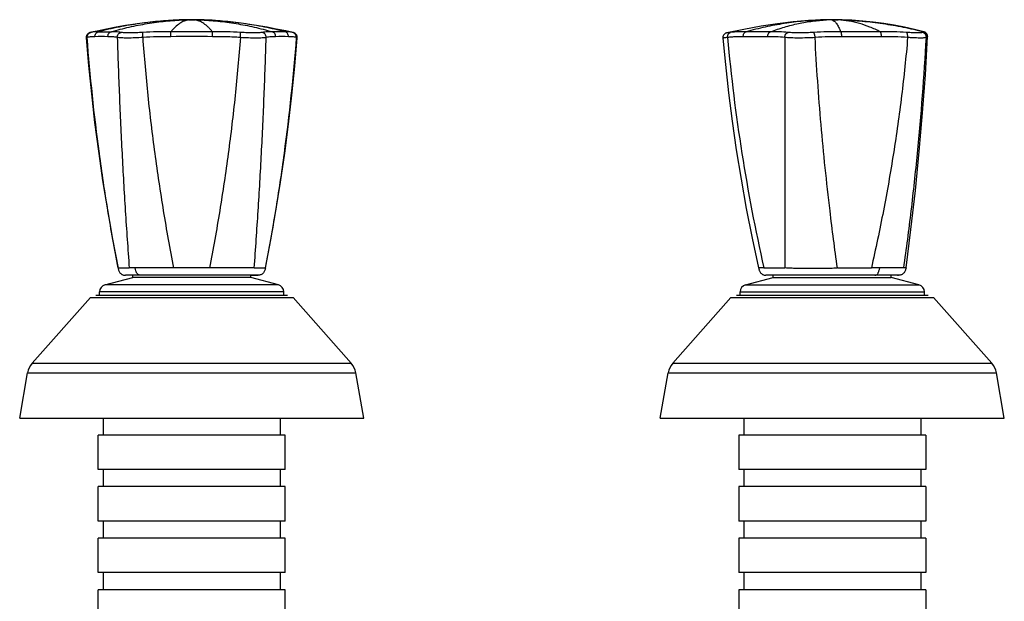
# Model space of a CAD drawing. Header units: millimetres. Extents: x 50 to 261, y 12 to 440.
# Tile 6 of 6: x 60 to 261, y 322 to 440. Entities that reach past the tile are written whole.
import ezdxf

# ---------------------------------------------------------------- set-up
doc = ezdxf.new("R2010")
doc.units = ezdxf.units.MM
doc.header["$LTSCALE"] = 23.1
doc.layers.get('0').update_dxf_attribs({"linetype": 'CONTINUOUS'})

msp = doc.modelspace()

# ---------------------------------------------------------------- linework, layer by layer
at = {"color": 9, "linetype": 'CONTINUOUS'}
for p, q in [((93.26, 440.3), (93.25, 440.3)), ((93.26, 440.3), (93.25, 440.3)), ((97.28, 440.3), (97.26, 440.3)), ((97.28, 440.3), (97.26, 440.3)), ((97.28, 440.3), (97.26, 440.3)), ((223.69, 440.3), (223.55, 440.3)), ((227.6, 440.3), (227.49, 440.3)), ((244.22, 437.89), (244.17, 437.89)), ((244.22, 437.89), (244.21, 437.89)), ((244.96, 436.88), (244.92, 436.87)), ((91.63, 389.83), (82.55, 389.83)), ((107.98, 389.83), (98.9, 389.83)), ((110.26, 389.83), (110.23, 389.83)), ((211.69, 389.83), (215.96, 389.83)), ((240.15, 389.83), (233.55, 389.83)), ((235.94, 389.83), (234.13, 389.83)), ((114.01, 384.94), (76.51, 384.94)), ((112.9, 386.39), (77.62, 386.39)), ((206.85, 384.94), (244.35, 384.94)), ((207.96, 386.39), (243.24, 386.39)), ((74.64, 383.78), (115.89, 383.78)), ((204.98, 383.78), (246.22, 383.78)), ((62.83, 370.43), (127.7, 370.43)), ((193.16, 370.43), (258.04, 370.43)), ((61.88, 368.47), (128.64, 368.47)), ((192.22, 368.47), (258.98, 368.47))]:
    msp.add_line(p, q, dxfattribs=at)
at = {"color": 7, "linetype": 'CONTINUOUS'}
for p, q in [((93.25, 440.3), (93.25, 440.3)), ((93.87, 440.31), (93.49, 440.31)), ((94.32, 440.32), (93.87, 440.31)), ((94.85, 440.33), (94.32, 440.32)), ((95.3, 440.33), (94.85, 440.33)), ((95.81, 440.33), (95.3, 440.33)), ((97.28, 440.3), (96.75, 440.32)), ((224.37, 440.32), (223.98, 440.31)), ((224.74, 440.32), (224.37, 440.32)), ((225.29, 440.33), (224.74, 440.32)), ((225.66, 440.33), (225.29, 440.33)), ((226.02, 440.33), (225.66, 440.33)), ((226.34, 440.33), (226.02, 440.33)), ((226.64, 440.32), (226.34, 440.33)), ((226.92, 440.32), (226.64, 440.32)), ((227.18, 440.31), (226.92, 440.32)), ((227.44, 440.3), (227.18, 440.31)), ((227.6, 440.3), (227.44, 440.3)), ((74.72, 437.73), (74.72, 437.73)), ((80.3, 389.83), (82.55, 389.83)), ((98.9, 389.83), (91.63, 389.83)), ((107.98, 389.83), (110.23, 389.83)), ((210.62, 389.83), (210.63, 389.78)), ((211.69, 389.83), (210.62, 389.83)), ((226.64, 389.83), (233.55, 389.83)), ((240.6, 389.83), (240.15, 389.83)), ((77.62, 386.39), (83.26, 387.9)), ((108.76, 388.33), (81.76, 388.33)), ((83.26, 387.9), (83.26, 388.33)), ((107.26, 387.9), (83.26, 387.9)), ((105.61, 388.34), (84.92, 388.33)), ((108.46, 388.33), (105.61, 388.34)), ((107.26, 387.9), (107.26, 388.34)), ((107.26, 388.32), (108.73, 388.33)), ((112.9, 386.39), (107.26, 387.9)), ((108.76, 388.33), (108.46, 388.33)), ((108.73, 388.33), (108.76, 388.33)), ((207.96, 386.39), (213.6, 387.9)), ((239.1, 388.33), (212.1, 388.33)), ((213.6, 387.9), (213.6, 388.33)), ((213.6, 387.9), (237.6, 387.9)), ((239.1, 388.34), (234.28, 388.33)), ((237.6, 387.9), (237.6, 388.33)), ((243.24, 386.39), (237.6, 387.9)), ((238.9, 388.34), (239.1, 388.34)), ((239.1, 388.34), (239.1, 388.34)), ((76.51, 384.29), (76.51, 384.94)), ((114.01, 384.29), (114.01, 384.94)), ((206.85, 384.29), (206.85, 384.94)), ((244.35, 384.29), (244.35, 384.94)), ((62.83, 370.43), (74.64, 383.78)), ((75.77, 384.29), (114.76, 384.29)), ((127.7, 370.43), (115.89, 383.78)), ((193.16, 370.43), (204.98, 383.78)), ((206.11, 384.29), (245.09, 384.29)), ((258.04, 370.43), (246.22, 383.78)), ((60.26, 359.29), (61.88, 368.47)), ((130.26, 359.29), (128.64, 368.47)), ((190.6, 359.29), (192.22, 368.47)), ((260.6, 359.29), (258.98, 368.47)), ((60.26, 359.29), (130.26, 359.29)), ((77.26, 359.29), (77.26, 355.83)), ((113.26, 359.29), (113.26, 355.83)), ((190.6, 359.29), (260.6, 359.29)), ((207.6, 359.29), (207.6, 355.83)), ((243.6, 359.29), (243.6, 355.83)), ((76.26, 348.83), (76.26, 355.83)), ((114.26, 355.83), (76.26, 355.83)), ((114.26, 348.83), (114.26, 355.83)), ((206.6, 355.83), (206.6, 348.83)), ((244.6, 355.83), (206.6, 355.83)), ((244.6, 355.83), (244.6, 348.83)), ((114.26, 348.83), (76.26, 348.83)), ((77.26, 348.83), (77.26, 345.33)), ((113.26, 348.83), (113.26, 345.33)), ((244.6, 348.83), (206.6, 348.83)), ((207.6, 348.83), (207.6, 345.33)), ((243.6, 348.83), (243.6, 345.33)), ((76.26, 338.33), (76.26, 345.33)), ((114.26, 345.33), (76.26, 345.33)), ((114.26, 338.33), (114.26, 345.33)), ((206.6, 345.33), (206.6, 338.33)), ((244.6, 345.33), (206.6, 345.33)), ((244.6, 345.33), (244.6, 338.33)), ((114.26, 338.33), (76.26, 338.33)), ((77.26, 338.33), (77.26, 334.83)), ((113.26, 338.33), (113.26, 334.83)), ((244.6, 338.33), (206.6, 338.33)), ((207.6, 338.33), (207.6, 334.83)), ((243.6, 338.33), (243.6, 334.83)), ((76.26, 327.83), (76.26, 334.83)), ((114.26, 334.83), (76.26, 334.83)), ((114.26, 327.83), (114.26, 334.83)), ((206.6, 334.83), (206.6, 327.83)), ((244.6, 334.83), (206.6, 334.83)), ((244.6, 334.83), (244.6, 327.83)), ((114.26, 327.83), (76.26, 327.83)), ((77.26, 327.83), (77.26, 324.33)), ((113.26, 327.83), (113.26, 324.33)), ((244.6, 327.83), (206.6, 327.83)), ((207.6, 327.83), (207.6, 324.33)), ((243.6, 327.83), (243.6, 324.33)), ((76.26, 317.33), (76.26, 324.33)), ((114.26, 324.33), (76.26, 324.33)), ((114.26, 317.33), (114.26, 324.33)), ((206.6, 324.33), (206.6, 317.33)), ((244.6, 324.33), (206.6, 324.33)), ((244.6, 324.33), (244.6, 317.33))]:
    msp.add_line(p, q, dxfattribs=at)
for points in [[(93.25, 440.3), (91.46, 440.22), (89.55, 440.09), (87.63, 439.92), (85.69, 439.69), (83.75, 439.43), (81.81, 439.13), (79.87, 438.78), (77.94, 438.41), (76, 438.01), (74.9, 437.77)], [(93.49, 440.31), (93.33, 440.3), (93.25, 440.3)], [(96.75, 440.32), (96.56, 440.32), (96.37, 440.32), (96.19, 440.33), (95.81, 440.33)], [(114.43, 438.03), (112.47, 438.43), (110.63, 438.79), (108.85, 439.1), (107.09, 439.38), (105.31, 439.63), (103.47, 439.85), (101.53, 440.04), (99.42, 440.2), (97.28, 440.3)], [(223.55, 440.3), (220.74, 440.16), (217.67, 439.89), (214.47, 439.5), (211.12, 438.99), (207.63, 438.36), (204.13, 437.65)], [(223.98, 440.31), (223.77, 440.31), (223.55, 440.3)], [(244.22, 437.89), (242.31, 438.36), (240.27, 438.81), (238.19, 439.2), (236.08, 439.54), (233.95, 439.82), (231.79, 440.04), (229.6, 440.2), (227.6, 440.3)], [(74.72, 437.73), (74.68, 437.72), (74.65, 437.71), (74.62, 437.7), (74.59, 437.7), (74.56, 437.69), (74.52, 437.68), (74.49, 437.66), (74.45, 437.65), (74.41, 437.63), (74.36, 437.61), (74.31, 437.58), (74.26, 437.55), (74.2, 437.5), (74.14, 437.45), (74.08, 437.4), (74.02, 437.33), (73.97, 437.26), (73.92, 437.18), (73.88, 437.1), (73.85, 437.01), (73.82, 436.92), (73.81, 436.82), (73.8, 436.72), (73.8, 436.63)], [(74.89, 437.77), (74.87, 437.77), (74.78, 437.75), (74.72, 437.73)], [(115.81, 437.73), (115.75, 437.74), (115.66, 437.77), (114.43, 438.03)], [(116.74, 436.62), (116.74, 436.71), (116.73, 436.82), (116.72, 436.92), (116.69, 437.01), (116.66, 437.1), (116.62, 437.18), (116.57, 437.26), (116.52, 437.33), (116.47, 437.39), (116.41, 437.45), (116.35, 437.5), (116.29, 437.54), (116.23, 437.57), (116.18, 437.6), (116.13, 437.62), (116.09, 437.64), (116.05, 437.66), (116.01, 437.67), (115.98, 437.68), (115.95, 437.69), (115.92, 437.7), (115.88, 437.71), (115.85, 437.72), (115.82, 437.73), (115.81, 437.73)], [(204.13, 437.65), (204.08, 437.64), (203.98, 437.61), (203.89, 437.57), (203.8, 437.52), (203.72, 437.46), (203.64, 437.4), (203.57, 437.33), (203.51, 437.25), (203.45, 437.16), (203.41, 437.07), (203.37, 436.98), (203.35, 436.88), (203.33, 436.78), (203.33, 436.68), (203.33, 436.59)], [(240.6, 389.83), (241.61, 397.66), (242.51, 405.6), (243.3, 413.53), (243.98, 421.37), (244.54, 429.13), (244.96, 436.88)], [(244.96, 436.88), (244.96, 436.95), (244.96, 437.05), (244.94, 437.15), (244.91, 437.24), (244.88, 437.33), (244.83, 437.42), (244.78, 437.5), (244.72, 437.58), (244.65, 437.65), (244.57, 437.72), (244.49, 437.77), (244.4, 437.82), (244.31, 437.86), (244.22, 437.89)], [(73.8, 436.63), (74.27, 431.03), (74.84, 425.26), (75.51, 419.44), (76.28, 413.57), (77.14, 407.64), (78.1, 401.67), (79.16, 395.65), (80.28, 389.76)], [(110.26, 389.83), (111.35, 395.56), (112.38, 401.41), (113.33, 407.28), (114.19, 413.17), (114.97, 419.07), (115.65, 424.98), (116.25, 430.89), (116.74, 436.62)], [(203.33, 436.59), (203.84, 431.18), (204.48, 425.47), (205.22, 419.68), (206.07, 413.83), (207.03, 407.9), (208.11, 401.91), (209.31, 395.85), (210.6, 389.83)], [(80.28, 389.76), (80.31, 389.63), (80.34, 389.48), (80.39, 389.34), (80.44, 389.2), (80.5, 389.08), (80.57, 388.96), (80.65, 388.86), (80.73, 388.76), (80.83, 388.67), (80.93, 388.59), (81.03, 388.52), (81.14, 388.47), (81.26, 388.42), (81.38, 388.38), (81.5, 388.35), (81.63, 388.34), (81.76, 388.33)], [(210.63, 389.78), (210.66, 389.62), (210.69, 389.47), (210.74, 389.33), (210.79, 389.2), (210.85, 389.07), (210.91, 388.96), (210.99, 388.85), (211.08, 388.76), (211.17, 388.67), (211.27, 388.59), (211.37, 388.52), (211.48, 388.47), (211.6, 388.42), (211.72, 388.38), (211.84, 388.35), (211.97, 388.34), (212.1, 388.33)]]:
    msp.add_lwpolyline(points, dxfattribs=at)
at = {"color": 9, "linetype": 'CONTINUOUS'}
msp.add_lwpolyline([(244.96, 436.88), (244.96, 436.87), (244.95, 436.87), (244.92, 436.87)], dxfattribs=at)
for centre, radius, start, end in [((95.26, 591.98), 151.68, 269.7576, 270.2423), ((226.19, 569.93), 129.63, 269.7302, 270.2696), ((76.88, 267.42), 169.46, 89.5568, 90.4435), ((77.6, 1308.93), 871.04, 269.91411, 270.08606), ((95.26, -1175.82), 1612.7, 89.84926, 90.15074), ((113.64, 283), 153.88, 89.5118, 90.4882), ((209.97, -120.21), 557.08, 89.7435, 90.2565), ((231.57, -1169.66), 1606.53, 89.85612, 90.14397), ((243.75, 436.76), 1, 356.8596, 78.6195), ((243.93, 436.92), 1, 357.1845, 75.8086), ((557.38, 468.41), 354.51, 185.132, 192.8069)]:
    msp.add_arc(centre, radius, start, end, dxfattribs=at)
at = {"color": 7, "linetype": 'CONTINUOUS'}
for centre, radius, start, end in [((108.46, 388.53), 0.2, 261.3652, 270), ((78.01, 384.94), 1.5, 105, 180), ((112.51, 384.94), 1.5, 0, 75), ((208.35, 384.94), 1.5, 105, 180), ((242.85, 384.94), 1.5, 0, 75), ((65.82, 367.78), 4, 138.5, 170), ((124.7, 367.78), 4, 10, 41.5), ((196.16, 367.78), 4, 138.5, 170), ((255.04, 367.78), 4, 10, 41.5)]:
    msp.add_arc(centre, radius, start, end, dxfattribs=at)
at = {"color": 9, "linetype": 'CONTINUOUS'}
for points, knots in [([(93.25, 440.3), (91.82, 440.25), (88.97, 440.08), (84.71, 439.58), (81.18, 438.98), (78.38, 438.39), (76.99, 438.06), (76.29, 437.89)], [0, 0, 0, 0, 0.249829, 0.499736, 0.749773, 0.874863, 1, 1, 1, 1]), ([(78.91, 437.89), (79.51, 438.06), (80.72, 438.39), (83.16, 438.98), (86.22, 439.58), (89.93, 440.08), (92.42, 440.25), (93.66, 440.3)], [0, 0, 0, 0, 0.12574, 0.251214, 0.50145, 0.750959, 1, 1, 1, 1]), ([(94.62, 440.3), (94.31, 440.25), (93.67, 440.06), (92.76, 439.55), (92.04, 438.95), (91.46, 438.38), (91.18, 438.06), (91.03, 437.89)], [0, 0, 0, 0, 0.213758, 0.446735, 0.707225, 0.849353, 1, 1, 1, 1]), ([(93.36, 440.3), (93.34, 440.3), (93.32, 440.3), (93.29, 440.3), (93.28, 440.3), (93.26, 440.3), (93.26, 440.3)], [0, 0, 0, 0, 0.451274, 0.771424, 0.956053, 1, 1, 1, 1]), ([(93.66, 440.3), (93.63, 440.3), (93.53, 440.3), (93.43, 440.3), (93.36, 440.3)], [0, 0, 0, 0, 0.309607, 1, 1, 1, 1]), ([(94.62, 440.3), (94.43, 440.3), (94.11, 440.3), (93.79, 440.3), (93.66, 440.3)], [0, 0, 0, 0, 0.587787, 1, 1, 1, 1]), ([(99.49, 437.89), (99.35, 438.06), (99.06, 438.38), (98.49, 438.95), (97.76, 439.55), (96.85, 440.06), (96.21, 440.25), (95.9, 440.3)], [0, 0, 0, 0, 0.15065, 0.29278, 0.553272, 0.78625, 1, 1, 1, 1]), ([(96.87, 440.3), (96.81, 440.3), (96.49, 440.3), (96.17, 440.3), (95.9, 440.3)], [0, 0, 0, 0, 0.178194, 1, 1, 1, 1]), ([(96.87, 440.3), (98.11, 440.25), (100.59, 440.08), (104.3, 439.58), (107.37, 438.98), (109.8, 438.39), (111.01, 438.06), (111.62, 437.89)], [0, 0, 0, 0, 0.249048, 0.498554, 0.748788, 0.874261, 1, 1, 1, 1]), ([(97.16, 440.3), (97.15, 440.3), (97.05, 440.3), (96.95, 440.3), (96.87, 440.3)], [0, 0, 0, 0, 0.189694, 1, 1, 1, 1]), ([(97.26, 440.3), (97.26, 440.3), (97.25, 440.3), (97.24, 440.3), (97.2, 440.3), (97.18, 440.3), (97.16, 440.3)], [0, 0, 0, 0, 0.048989, 0.230667, 0.548892, 1, 1, 1, 1]), ([(114.23, 437.89), (113.54, 438.06), (112.15, 438.39), (109.35, 438.98), (105.82, 439.58), (101.56, 440.08), (98.71, 440.25), (97.28, 440.3)], [0, 0, 0, 0, 0.125138, 0.25023, 0.500268, 0.750178, 1, 1, 1, 1]), ([(223.69, 440.3), (222.38, 440.25), (219.75, 440.08), (215.83, 439.58), (212.58, 438.98), (210.01, 438.39), (208.73, 438.06), (208.09, 437.89)], [0, 0, 0, 0, 0.249385, 0.499064, 0.749213, 0.874521, 1, 1, 1, 1]), ([(213.06, 437.89), (213.53, 438.06), (214.46, 438.39), (216.33, 438.98), (218.7, 439.58), (221.56, 440.08), (223.48, 440.25), (224.44, 440.3)], [0, 0, 0, 0, 0.127358, 0.253867, 0.504646, 0.753075, 1, 1, 1, 1]), ([(224.44, 440.3), (224.29, 440.3), (224.04, 440.3), (223.79, 440.3), (223.69, 440.3)], [0, 0, 0, 0, 0.613192, 1, 1, 1, 1]), ([(225.58, 440.3), (225.47, 440.3), (225.1, 440.3), (224.72, 440.3), (224.44, 440.3)], [0, 0, 0, 0, 0.271895, 1, 1, 1, 1]), ([(225.58, 440.3), (225.74, 440.25), (225.97, 440.09), (226.25, 439.81), (226.47, 439.54), (226.68, 439.2), (226.98, 438.66), (227.19, 438.21), (227.32, 437.89)], [0, 0, 0, 0, 0.167997, 0.269408, 0.384794, 0.515227, 0.661138, 1, 1, 1, 1]), ([(235.36, 437.89), (235.01, 438.06), (234.31, 438.39), (232.91, 438.98), (231.13, 439.58), (228.97, 440.07), (227.52, 440.25), (226.8, 440.3)], [0, 0, 0, 0, 0.130215, 0.25857, 0.510348, 0.756869, 1, 1, 1, 1]), ([(227.49, 440.3), (227.42, 440.3), (227.18, 440.3), (226.95, 440.3), (226.8, 440.3)], [0, 0, 0, 0, 0.334686, 1, 1, 1, 1]), ([(227.49, 440.3), (228.9, 440.25), (231.71, 440.08), (235.9, 439.58), (239.36, 438.98), (242.12, 438.39), (243.49, 438.06), (244.17, 437.89)], [0, 0, 0, 0, 0.249743, 0.499606, 0.749664, 0.874797, 1, 1, 1, 1]), ([(73.99, 436.7), (73.99, 436.82), (74.01, 437.05), (74.15, 437.36), (74.4, 437.61), (74.61, 437.7), (74.72, 437.73)], [0, 0, 0, 0, 0.254457, 0.505945, 0.754055, 1, 1, 1, 1]), ([(75.57, 436.87), (75.44, 436.87), (75.17, 436.86), (74.77, 436.84), (74.38, 436.78), (74.12, 436.73), (73.99, 436.7)], [0, 0, 0, 0, 0.256124, 0.507048, 0.754222, 1, 1, 1, 1]), ([(76.29, 437.89), (76.06, 437.89), (75.59, 437.89), (75.12, 437.82), (74.9, 437.77)], [0, 0, 0, 0, 0.509517, 1, 1, 1, 1]), ([(75.57, 436.87), (75.57, 436.98), (75.59, 437.21), (75.74, 437.52), (75.98, 437.76), (76.19, 437.86), (76.29, 437.89)], [0, 0, 0, 0, 0.25416, 0.506259, 0.754836, 1, 1, 1, 1]), ([(78.2, 436.87), (78.19, 436.98), (78.22, 437.21), (78.36, 437.52), (78.6, 437.76), (78.8, 437.86), (78.91, 437.89)], [0, 0, 0, 0, 0.255266, 0.507961, 0.756178, 1, 1, 1, 1]), ([(80.11, 436.7), (79.79, 436.76), (79.31, 436.83), (78.67, 436.86), (78.35, 436.87), (78.2, 436.87)], [0, 0, 0, 0, 0.510083, 0.757533, 1, 1, 1, 1]), ([(80.89, 437.74), (80.55, 437.8), (80.05, 437.86), (79.39, 437.89), (79.07, 437.89), (78.91, 437.89)], [0, 0, 0, 0, 0.511147, 0.758614, 1, 1, 1, 1]), ([(80.11, 436.7), (80.11, 436.82), (80.14, 437.06), (80.31, 437.38), (80.56, 437.62), (80.78, 437.71), (80.89, 437.74)], [0, 0, 0, 0, 0.254781, 0.508182, 0.75695, 1, 1, 1, 1]), ([(85.32, 437.74), (84.86, 437.71), (84.17, 437.68), (83.28, 437.66), (82.68, 437.66), (82.13, 437.66), (81.64, 437.67), (81.23, 437.69), (80.99, 437.72), (80.89, 437.74)], [0, 0, 0, 0, 0.316053, 0.463201, 0.60026, 0.725323, 0.835953, 0.92886, 1, 1, 1, 1]), ([(91.03, 437.89), (90.56, 437.89), (89.6, 437.89), (87.7, 437.86), (86.27, 437.8), (85.32, 437.74)], [0, 0, 0, 0, 0.250115, 0.500154, 1, 1, 1, 1]), ([(85.36, 436.7), (85.35, 436.82), (85.34, 437.04), (85.33, 437.31), (85.32, 437.49), (85.32, 437.6), (85.32, 437.68), (85.32, 437.72), (85.32, 437.74)], [0, 0, 0, 0, 0.340104, 0.644049, 0.770194, 0.873575, 0.950977, 1, 1, 1, 1]), ([(91.02, 436.87), (90.55, 436.87), (89.6, 436.86), (87.72, 436.83), (86.3, 436.76), (85.36, 436.7)], [0, 0, 0, 0, 0.250075, 0.500104, 1, 1, 1, 1]), ([(91.02, 436.87), (91.02, 436.98), (91.02, 437.2), (91.02, 437.49), (91.03, 437.72), (91.03, 437.84), (91.03, 437.89)], [0, 0, 0, 0, 0.332625, 0.632072, 0.863501, 1, 1, 1, 1]), ([(99.49, 437.89), (98.08, 437.89), (95.26, 437.89), (92.44, 437.89), (91.03, 437.89)], [0, 0, 0, 0, 0.5, 1, 1, 1, 1]), ([(99.51, 436.87), (99.51, 436.98), (99.51, 437.2), (99.5, 437.49), (99.5, 437.72), (99.5, 437.84), (99.49, 437.89)], [0, 0, 0, 0, 0.332628, 0.632076, 0.863504, 1, 1, 1, 1]), ([(105.2, 437.74), (104.25, 437.8), (102.82, 437.86), (100.92, 437.89), (99.97, 437.89), (99.49, 437.89)], [0, 0, 0, 0, 0.499846, 0.749885, 1, 1, 1, 1]), ([(105.16, 436.7), (104.69, 436.73), (103.75, 436.78), (102.34, 436.84), (100.92, 436.86), (99.98, 436.87), (99.51, 436.87)], [0, 0, 0, 0, 0.249932, 0.499905, 0.74993, 1, 1, 1, 1]), ([(105.16, 436.7), (105.17, 436.82), (105.19, 437.04), (105.2, 437.31), (105.2, 437.49), (105.21, 437.6), (105.2, 437.68), (105.2, 437.72), (105.2, 437.74)], [0, 0, 0, 0, 0.3401, 0.644045, 0.770189, 0.873568, 0.95097, 1, 1, 1, 1]), ([(109.64, 437.74), (109.54, 437.72), (109.3, 437.69), (108.9, 437.67), (108.42, 437.65), (107.87, 437.65), (107.26, 437.66), (106.36, 437.68), (105.67, 437.71), (105.2, 437.74)], [0, 0, 0, 0, 0.070227, 0.161229, 0.270358, 0.395169, 0.533224, 0.681919, 1, 1, 1, 1]), ([(111.62, 437.89), (111.46, 437.89), (111.13, 437.89), (110.47, 437.86), (109.97, 437.8), (109.64, 437.74)], [0, 0, 0, 0, 0.241194, 0.488664, 1, 1, 1, 1]), ([(110.41, 436.7), (110.42, 436.82), (110.38, 437.06), (110.22, 437.38), (109.96, 437.62), (109.75, 437.71), (109.64, 437.74)], [0, 0, 0, 0, 0.254778, 0.508178, 0.756945, 1, 1, 1, 1]), ([(112.33, 436.87), (112.17, 436.87), (111.86, 436.86), (111.22, 436.83), (110.73, 436.76), (110.41, 436.7)], [0, 0, 0, 0, 0.242265, 0.489706, 1, 1, 1, 1]), ([(112.33, 436.87), (112.34, 436.98), (112.31, 437.21), (112.16, 437.52), (111.93, 437.76), (111.72, 437.86), (111.62, 437.89)], [0, 0, 0, 0, 0.255252, 0.507937, 0.756161, 1, 1, 1, 1]), ([(114.23, 437.89), (113.81, 437.89), (112.94, 437.89), (112.07, 437.89), (111.62, 437.89)], [0, 0, 0, 0, 0.482507, 1, 1, 1, 1]), ([(115.63, 437.77), (115.4, 437.82), (114.94, 437.89), (114.47, 437.89), (114.23, 437.89)], [0, 0, 0, 0, 0.490099, 1, 1, 1, 1]), ([(114.95, 436.87), (114.96, 436.98), (114.93, 437.21), (114.78, 437.52), (114.54, 437.76), (114.34, 437.86), (114.23, 437.89)], [0, 0, 0, 0, 0.254174, 0.506277, 0.754849, 1, 1, 1, 1]), ([(116.53, 436.7), (116.4, 436.73), (116.15, 436.78), (115.76, 436.84), (115.36, 436.86), (115.09, 436.87), (114.95, 436.87)], [0, 0, 0, 0, 0.245599, 0.492606, 0.743583, 1, 1, 1, 1]), ([(116.53, 436.7), (116.54, 436.82), (116.52, 437.05), (116.37, 437.36), (116.13, 437.61), (115.92, 437.7), (115.81, 437.73)], [0, 0, 0, 0, 0.254452, 0.505939, 0.754049, 1, 1, 1, 1]), ([(204.92, 437.74), (204.8, 437.72), (204.64, 437.71), (204.45, 437.68), (204.33, 437.67), (204.25, 437.66), (204.19, 437.66), (204.16, 437.65), (204.14, 437.65), (204.13, 437.65), (204.12, 437.65), (204.13, 437.65)], [0, 0, 0, 0, 0.436263, 0.608228, 0.749064, 0.858739, 0.937183, 0.964662, 0.984295, 0.996074, 1, 1, 1, 1]), ([(204.29, 436.7), (204.28, 436.82), (204.3, 437.05), (204.42, 437.37), (204.63, 437.62), (204.82, 437.71), (204.92, 437.74)], [0, 0, 0, 0, 0.269421, 0.527996, 0.770687, 1, 1, 1, 1]), ([(207.47, 436.87), (207.2, 436.87), (206.67, 436.86), (205.87, 436.84), (205.08, 436.78), (204.55, 436.73), (204.29, 436.7)], [0, 0, 0, 0, 0.2532, 0.50394, 0.752578, 1, 1, 1, 1]), ([(208.09, 437.89), (207.82, 437.89), (207.29, 437.89), (206.23, 437.86), (205.44, 437.8), (204.92, 437.74)], [0, 0, 0, 0, 0.254091, 0.504894, 1, 1, 1, 1]), ([(207.47, 436.87), (207.47, 436.98), (207.49, 437.21), (207.61, 437.52), (207.82, 437.76), (208, 437.86), (208.09, 437.89)], [0, 0, 0, 0, 0.267746, 0.527066, 0.771282, 1, 1, 1, 1]), ([(213.06, 437.89), (212.22, 437.89), (210.56, 437.89), (208.91, 437.89), (208.09, 437.89)], [0, 0, 0, 0, 0.507823, 1, 1, 1, 1]), ([(212.46, 436.87), (212.46, 436.98), (212.48, 437.21), (212.6, 437.52), (212.8, 437.76), (212.97, 437.86), (213.06, 437.89)], [0, 0, 0, 0, 0.2699, 0.530449, 0.774036, 1, 1, 1, 1]), ([(215.93, 436.7), (215.35, 436.76), (214.48, 436.83), (213.32, 436.86), (212.75, 436.87), (212.46, 436.87)], [0, 0, 0, 0, 0.504333, 0.753333, 1, 1, 1, 1]), ([(216.6, 437.74), (216.01, 437.8), (215.12, 437.86), (213.94, 437.89), (213.35, 437.89), (213.06, 437.89)], [0, 0, 0, 0, 0.504917, 0.753912, 1, 1, 1, 1]), ([(215.93, 436.7), (215.93, 436.82), (215.96, 437.05), (216.1, 437.37), (216.32, 437.62), (216.51, 437.71), (216.6, 437.74)], [0, 0, 0, 0, 0.269747, 0.531723, 0.775966, 1, 1, 1, 1]), ([(221.82, 437.74), (221.34, 437.71), (220.39, 437.67), (219.22, 437.66), (218.32, 437.66), (217.69, 437.67), (217.12, 437.7), (216.77, 437.72), (216.6, 437.74)], [0, 0, 0, 0, 0.27401, 0.544916, 0.673362, 0.794109, 0.904197, 1, 1, 1, 1]), ([(227.32, 437.89), (226.86, 437.89), (225.94, 437.89), (224.11, 437.86), (222.73, 437.8), (221.82, 437.74)], [0, 0, 0, 0, 0.249189, 0.499006, 1, 1, 1, 1]), ([(222.1, 436.7), (222.09, 436.82), (222.07, 437.04), (222.02, 437.31), (221.96, 437.49), (221.92, 437.6), (221.87, 437.68), (221.84, 437.72), (221.82, 437.74)], [0, 0, 0, 0, 0.323655, 0.617738, 0.74315, 0.849633, 0.935255, 1, 1, 1, 1]), ([(227.54, 436.87), (227.08, 436.87), (226.18, 436.86), (224.37, 436.83), (223.01, 436.76), (222.1, 436.7)], [0, 0, 0, 0, 0.249314, 0.499128, 1, 1, 1, 1]), ([(235.36, 437.89), (234.03, 437.89), (231.34, 437.89), (228.66, 437.89), (227.32, 437.89)], [0, 0, 0, 0, 0.498085, 1, 1, 1, 1]), ([(227.54, 436.87), (227.54, 436.98), (227.53, 437.2), (227.49, 437.46), (227.45, 437.64), (227.41, 437.74), (227.37, 437.83), (227.33, 437.87), (227.32, 437.89)], [0, 0, 0, 0, 0.319548, 0.610122, 0.735159, 0.842685, 0.930993, 1, 1, 1, 1]), ([(240.72, 437.74), (239.83, 437.8), (238.49, 437.86), (236.71, 437.89), (235.81, 437.89), (235.36, 437.89)], [0, 0, 0, 0, 0.498716, 0.748964, 1, 1, 1, 1]), ([(235.61, 436.87), (235.61, 436.98), (235.6, 437.2), (235.56, 437.46), (235.51, 437.64), (235.47, 437.75), (235.42, 437.83), (235.38, 437.87), (235.36, 437.89)], [0, 0, 0, 0, 0.316622, 0.605226, 0.730059, 0.838151, 0.928053, 1, 1, 1, 1]), ([(240.93, 436.7), (240.05, 436.76), (238.72, 436.83), (236.94, 436.86), (236.05, 436.87), (235.61, 436.87)], [0, 0, 0, 0, 0.49895, 0.749181, 1, 1, 1, 1]), ([(243.94, 437.74), (243.94, 437.73), (243.9, 437.71), (243.84, 437.7), (243.75, 437.68), (243.63, 437.67), (243.49, 437.67), (243.26, 437.66), (242.92, 437.66), (242.46, 437.66), (241.94, 437.67), (241.35, 437.7), (240.94, 437.72), (240.72, 437.74)], [0, 0, 0, 0, 0.012376, 0.032863, 0.061528, 0.097957, 0.141631, 0.192069, 0.31148, 0.453552, 0.616631, 0.799457, 1, 1, 1, 1]), ([(240.93, 436.7), (240.94, 436.82), (240.95, 437.04), (240.92, 437.31), (240.87, 437.49), (240.83, 437.6), (240.78, 437.68), (240.74, 437.72), (240.72, 437.74)], [0, 0, 0, 0, 0.322925, 0.613721, 0.737632, 0.843523, 0.93047, 1, 1, 1, 1]), ([(244.17, 437.89), (244.16, 437.89), (244.12, 437.89), (244.07, 437.86), (244.01, 437.81), (243.97, 437.76), (243.94, 437.74)], [0, 0, 0, 0, 0.142805, 0.345249, 0.628382, 1, 1, 1, 1]), ([(244.92, 436.87), (244.91, 436.87), (244.89, 436.86), (244.84, 436.83), (244.8, 436.77), (244.76, 436.73), (244.75, 436.7)], [0, 0, 0, 0, 0.128204, 0.32523, 0.617658, 1, 1, 1, 1]), ([(73.99, 436.7), (73.97, 436.69), (73.92, 436.68), (73.85, 436.66), (73.82, 436.65), (73.8, 436.63), (73.8, 436.63)], [0, 0, 0, 0, 0.424763, 0.727476, 0.914192, 1, 1, 1, 1]), ([(80.3, 389.83), (79.55, 393.69), (78.16, 401.44), (75.83, 417.04), (74.59, 428.82), (73.99, 436.7)], [0, 0, 0, 0, 0.249304, 0.499032, 1, 1, 1, 1]), ([(85.36, 436.7), (84.81, 436.67), (83.75, 436.61), (82.47, 436.59), (81.56, 436.6), (80.99, 436.62), (80.52, 436.65), (80.23, 436.68), (80.11, 436.7)], [0, 0, 0, 0, 0.317729, 0.603497, 0.728623, 0.838633, 0.930315, 1, 1, 1, 1]), ([(80.11, 436.7), (80.24, 432.76), (80.52, 424.9), (81.06, 413.15), (81.72, 401.46), (82.26, 393.7), (82.55, 389.83)], [0, 0, 0, 0, 0.25197, 0.502665, 0.752023, 1, 1, 1, 1]), ([(91.63, 389.83), (90.88, 393.69), (89.5, 401.44), (87.74, 413.13), (86.34, 424.88), (85.64, 432.76), (85.36, 436.7)], [0, 0, 0, 0, 0.249314, 0.49903, 0.749222, 1, 1, 1, 1]), ([(105.16, 436.7), (104.86, 432.75), (104.15, 424.88), (102.75, 413.12), (101.02, 401.43), (99.64, 393.68), (98.9, 389.83)], [0, 0, 0, 0, 0.250912, 0.501307, 0.751048, 1, 1, 1, 1]), ([(110.41, 436.7), (110.29, 436.68), (110.02, 436.64), (109.55, 436.61), (108.98, 436.59), (108.07, 436.58), (106.78, 436.61), (105.72, 436.66), (105.16, 436.7)], [0, 0, 0, 0, 0.068979, 0.159075, 0.267793, 0.392689, 0.680609, 1, 1, 1, 1]), ([(107.98, 389.83), (108.27, 393.69), (108.8, 401.45), (109.48, 413.14), (110.02, 424.89), (110.3, 432.76), (110.41, 436.7)], [0, 0, 0, 0, 0.247654, 0.497075, 0.747961, 1, 1, 1, 1]), ([(116.53, 436.7), (115.93, 428.82), (114.69, 417.03), (112.36, 401.43), (110.97, 393.68), (110.23, 389.83)], [0, 0, 0, 0, 0.501258, 0.751016, 1, 1, 1, 1]), ([(116.74, 436.62), (116.74, 436.63), (116.72, 436.64), (116.68, 436.66), (116.61, 436.68), (116.56, 436.69), (116.53, 436.7)], [0, 0, 0, 0, 0.088346, 0.277497, 0.58052, 1, 1, 1, 1]), ([(204.29, 436.7), (204.15, 436.68), (203.91, 436.66), (203.64, 436.62), (203.48, 436.6), (203.4, 436.59), (203.35, 436.59), (203.33, 436.59)], [0, 0, 0, 0, 0.434337, 0.747644, 0.857829, 0.936736, 1, 1, 1, 1]), ([(222.1, 436.7), (221.54, 436.66), (220.41, 436.61), (218.78, 436.59), (217.48, 436.6), (216.55, 436.65), (216.13, 436.68), (215.93, 436.7)], [0, 0, 0, 0, 0.274475, 0.546373, 0.795597, 0.905069, 1, 1, 1, 1]), ([(215.93, 436.7), (215.94, 432.76), (215.96, 424.9), (215.96, 413.15), (215.96, 401.47), (215.96, 393.7), (215.96, 389.83)], [0, 0, 0, 0, 0.252148, 0.50295, 0.752275, 1, 1, 1, 1]), ([(226.64, 389.83), (226.1, 393.69), (224.84, 403.4), (223.22, 419.02), (222.4, 430.79), (222.1, 436.7)], [0, 0, 0, 0, 0.248563, 0.623244, 1, 1, 1, 1]), ([(240.93, 436.7), (240.6, 432.75), (239.77, 424.88), (238.12, 413.12), (236.06, 401.43), (234.43, 393.69), (233.55, 389.83)], [0, 0, 0, 0, 0.250259, 0.500243, 0.750115, 1, 1, 1, 1]), ([(240.15, 389.83), (240.7, 393.69), (241.71, 401.45), (243.4, 417.06), (244.3, 428.83), (244.75, 436.7)], [0, 0, 0, 0, 0.248595, 0.4981, 1, 1, 1, 1]), ([(244.75, 436.7), (244.74, 436.7), (244.73, 436.69), (244.7, 436.67), (244.63, 436.65), (244.53, 436.63), (244.39, 436.62), (244.23, 436.61), (243.96, 436.6), (243.56, 436.59), (243.01, 436.6), (242.39, 436.62), (241.68, 436.65), (241.19, 436.68), (240.93, 436.7)], [0, 0, 0, 0, 0.004851, 0.011502, 0.03086, 0.058403, 0.093829, 0.136701, 0.186587, 0.305729, 0.448578, 0.613208, 0.797894, 1, 1, 1, 1]), ([(84.92, 388.33), (84.84, 388.33), (84.68, 388.35), (84.46, 388.44), (84.27, 388.58), (84.11, 388.76), (83.98, 388.98), (83.84, 389.34), (83.79, 389.63), (83.77, 389.83)], [0, 0, 0, 0, 0.116589, 0.227287, 0.338246, 0.45404, 0.577424, 0.709631, 1, 1, 1, 1]), ([(234.28, 388.33), (234.34, 388.33), (234.47, 388.35), (234.64, 388.44), (234.79, 388.58), (234.91, 388.77), (235.01, 388.99), (235.14, 389.34), (235.2, 389.63), (235.24, 389.83)], [0, 0, 0, 0, 0.100135, 0.197361, 0.300471, 0.414722, 0.54224, 0.683132, 1, 1, 1, 1])]:
    msp.add_open_spline(points, degree=3, knots=knots, dxfattribs=at)
at = {"color": 7, "linetype": 'CONTINUOUS'}
for points, knots in [([(80.3, 389.83), (80.29, 389.81), (80.29, 389.79), (80.28, 389.76), (80.28, 389.75), (80.28, 389.75)], [0, 0, 0, 0, 0.666407, 0.866566, 1, 1, 1, 1]), ([(110.26, 389.83), (110.22, 389.62), (110.11, 389.23), (109.85, 388.8), (109.58, 388.56), (109.34, 388.43), (109.06, 388.35), (108.87, 388.33), (108.76, 388.33)], [0, 0, 0, 0, 0.276851, 0.518525, 0.63235, 0.746824, 0.867456, 1, 1, 1, 1]), ([(226.64, 389.83), (226.4, 389.79), (225.93, 389.75), (225.33, 389.73), (224.85, 389.73), (224.37, 389.73), (223.78, 389.72), (223.07, 389.71), (222.14, 389.71), (221.21, 389.7), (220.31, 389.69), (219.64, 389.69), (218.99, 389.7), (218.35, 389.71), (217.73, 389.74), (216.93, 389.77), (216.35, 389.79), (215.96, 389.83)], [0, 0, 0, 0, 0.06711, 0.134386, 0.168017, 0.201575, 0.268408, 0.334797, 0.400651, 0.530192, 0.593583, 0.655894, 0.717026, 0.776863, 0.835239, 0.891976, 1, 1, 1, 1]), ([(240.6, 389.83), (240.56, 389.62), (240.44, 389.23), (240.19, 388.81), (239.91, 388.57), (239.67, 388.44), (239.4, 388.36), (239.2, 388.34), (239.1, 388.34)], [0, 0, 0, 0, 0.27647, 0.517999, 0.631872, 0.74647, 0.867273, 1, 1, 1, 1])]:
    msp.add_open_spline(points, degree=3, knots=knots, dxfattribs=at)

doc.saveas('drawing.dxf')
